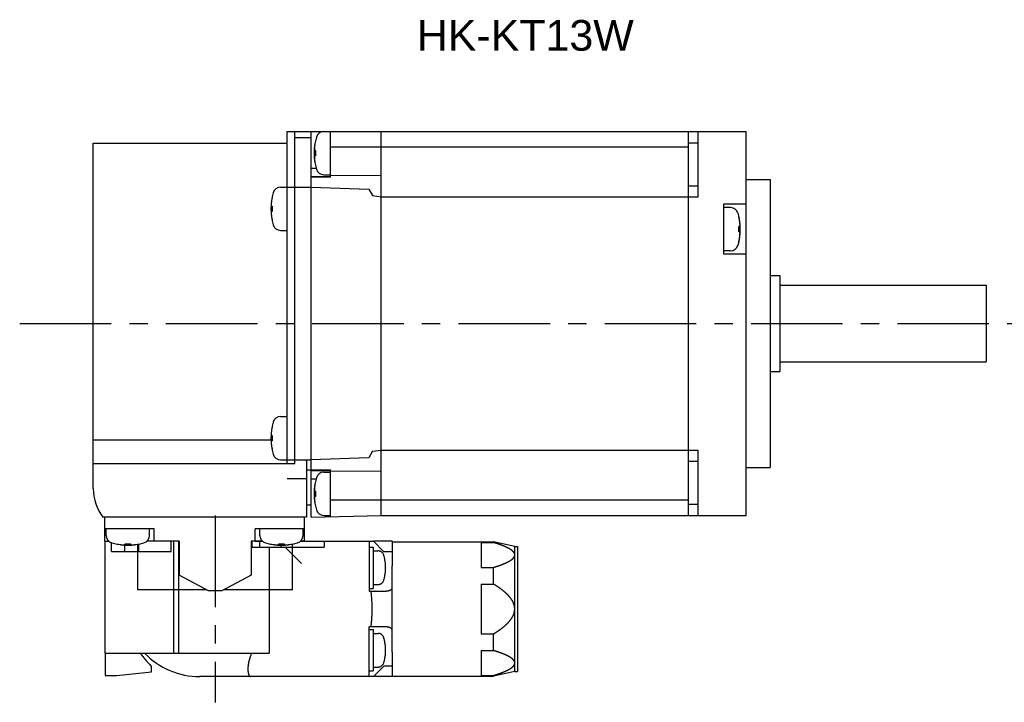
# Model space of a CAD drawing. Header units: millimetres. Extents: x 47 to 338, y 171 to 242.
# Tile 2 of 3: x 137 to 239, y 171 to 242. Entities that reach past the tile are written whole.
import ezdxf

# ---------------------------------------------------------------- set-up
doc = ezdxf.new("R2010")
doc.units = ezdxf.units.MM
doc.linetypes.add('CENTER', pattern=[50.8, 31.75, -6.35, 6.35, -6.35])
doc.linetypes.add('PHANTOM', pattern=[63.5, 31.75, -6.35, 6.35, -6.35, 6.35, -6.35])
for name, color, linetype in [('CTR', 2, 'CENTER'), ('PHANTOM', 3, 'PHANTOM'), ('TEXT', 5, 'Continuous')]:
    doc.layers.add(name, color=color, linetype=linetype)
doc.styles.get("Standard").update_dxf_attribs({"font": 'arial.ttf'})

msp = doc.modelspace()

# ---------------------------------------------------------------- linework, layer by layer
for p, q in [((164.4, 195.4), (164.4, 230)), ((164.4, 230), (212.2, 230)), ((165.2, 195.4), (165.2, 230)), ((166.9, 189.8), (166.9, 230)), ((168.9, 225.25), (168.9, 230)), ((174.2, 190), (174.2, 230)), ((206.2, 190), (206.2, 230)), ((207.2, 223.2), (207.2, 230)), ((212.2, 190), (212.2, 230)), ((144.2, 192.8), (144.2, 228.8)), ((144.2, 228.8), (164.4, 228.8)), ((166.9, 229.35), (165.2, 229.35)), ((167.34, 229.05), (167.34, 229.02)), ((206.2, 228.84), (207.2, 228.84)), ((167.25, 228.03), (167.34, 228.03)), ((167.34, 228.03), (167.34, 227.47)), ((168.9, 228.42), (206.2, 228.42)), ((167.34, 227.47), (167.25, 227.47)), ((166.9, 226.18), (167.41, 226.18)), ((167.34, 226.48), (167.34, 226.45)), ((166.9, 225.31), (168.9, 225.31)), ((168.9, 225.25), (166.9, 225.25)), ((168.21, 225.5), (168.9, 225.5)), ((174.2, 225.42), (168.9, 225.39)), ((212.2, 225), (214.7, 225)), ((214.7, 225), (214.7, 195)), ((163.71, 224.2), (166.9, 224.2)), ((166.9, 224.2), (172.9, 223.99)), ((172.9, 223.99), (173.3, 223.32)), ((206.2, 224.36), (207.2, 224.36)), ((162.84, 223.25), (162.84, 223.22)), ((173.3, 223.32), (174.2, 223.2)), ((174.2, 223.2), (207.2, 223.2)), ((162.75, 222.23), (162.84, 222.23)), ((162.84, 221.67), (162.75, 221.67)), ((162.84, 222.23), (162.84, 221.67)), ((209.9, 217.22), (209.9, 222.42)), ((212.2, 222.42), (209.9, 222.42)), ((210.59, 222.07), (209.9, 222.07)), ((162.84, 220.68), (162.84, 220.65)), ((211.46, 221.09), (211.46, 221.12)), ((163.71, 219.7), (164.4, 219.7)), ((211.46, 220.1), (211.55, 220.1)), ((211.46, 219.54), (211.46, 220.1)), ((211.55, 219.54), (211.46, 219.54)), ((211.46, 218.52), (211.46, 218.55)), ((210.59, 217.57), (209.9, 217.57)), ((212.2, 217.22), (209.9, 217.22)), ((214.7, 215), (215.7, 215)), ((215.7, 215), (215.7, 205)), ((215.7, 214), (237.2, 214)), ((237.2, 214), (237.2, 206)), ((215.7, 206), (237.2, 206)), ((214.7, 205), (215.7, 205)), ((163.71, 200.3), (164.4, 200.3)), ((162.84, 199.35), (162.84, 199.32)), ((162.75, 198.33), (162.84, 198.33)), ((162.84, 198.33), (162.84, 197.77)), ((144.2, 197.89), (162.71, 197.89)), ((162.84, 197.77), (162.75, 197.77)), ((162.84, 196.78), (162.84, 196.75)), ((172.9, 196.01), (166.9, 195.8)), ((173.3, 196.68), (172.9, 196.01)), ((173.3, 196.68), (174.2, 196.8)), ((174.2, 196.8), (207.2, 196.8)), ((207.2, 190), (207.2, 196.8)), ((144.2, 195.4), (165.2, 195.4)), ((163.71, 195.8), (166.9, 195.8)), ((166.4, 195.8), (166.4, 189.8)), ((206.2, 195.64), (207.2, 195.64)), ((212.2, 195), (214.7, 195)), ((166.4, 194.75), (168.9, 194.75)), ((166.9, 194.69), (168.9, 194.69)), ((168.21, 194.5), (168.9, 194.5)), ((168.9, 189.85), (168.9, 194.75)), ((174.2, 194.58), (168.9, 194.61)), ((166.4, 193.8), (164.4, 193.8)), ((166.9, 193.82), (167.41, 193.82)), ((167.34, 193.55), (167.34, 193.52)), ((167.25, 192.53), (167.34, 192.53)), ((167.34, 191.97), (167.25, 191.97)), ((167.34, 192.53), (167.34, 191.97)), ((166.4, 191.1), (166.9, 191.1)), ((167.34, 190.98), (167.34, 190.95)), ((206.2, 191.58), (168.9, 191.58)), ((206.2, 191.16), (207.2, 191.16)), ((149.2, 189.8), (145.2, 189.8)), ((145.4, 187.3), (145.4, 189.8)), ((166.4, 189.8), (149.2, 189.8)), ((166.2, 187.3), (166.2, 189.8)), ((166.9, 189.8), (174.2, 190)), ((168.21, 190), (168.9, 190)), ((174.2, 190), (212.2, 190)), ((150.55, 188.6), (145.4, 188.6)), ((145.55, 187.91), (145.55, 188.6)), ((150.05, 187.91), (150.05, 188.6)), ((150.55, 187.3), (150.55, 188.6)), ((161.05, 187.3), (161.05, 188.6)), ((166.2, 188.6), (161.05, 188.6)), ((161.55, 187.91), (161.55, 188.6)), ((166.05, 187.91), (166.05, 188.6)), ((145.4, 187.3), (145.83, 187.3)), ((146.5, 187.04), (146.53, 187.04)), ((147.52, 186.95), (147.52, 187.04)), ((147.52, 187.04), (148.08, 187.04)), ((148.08, 187.04), (148.08, 186.95)), ((148.85, 182.25), (148.85, 187)), ((149.07, 187.04), (149.1, 187.04)), ((153.15, 187.3), (149.77, 187.3)), ((153.15, 187.3), (153.15, 183.76)), ((160.65, 187.3), (160.65, 183.76)), ((161.83, 187.3), (160.65, 187.3)), ((162.5, 187.04), (162.53, 187.04)), ((163.52, 186.95), (163.52, 187.04)), ((163.52, 187.04), (164.08, 187.04)), ((164.08, 187.04), (164.08, 186.95)), ((164.95, 182.25), (164.95, 187.01)), ((165.07, 187.04), (165.1, 187.04)), ((166.2, 187.3), (165.77, 187.3)), ((156.21, 182.15), (153.15, 183.76)), ((160.65, 183.76), (157.59, 182.15)), ((156.02, 182.25), (148.85, 182.25)), ((157.59, 182.15), (156.21, 182.15)), ((164.95, 182.25), (157.78, 182.25))]:
    msp.add_line(p, q)
for centre, radius, start, end in [((168.21, 229.2), 0.8, 90, 163.8086), ((173.2, 227.75), 6, 163.8086, 196.1914), ((173.2, 227.75), 5.99, 167.7714, 173.1989), ((173.2, 227.75), 5.99, 186.8011, 192.2286), ((168.21, 226.3), 0.8, 196.1914, 270), ((168.7, 221.95), 6, 163.8086, 196.1914), ((163.71, 223.4), 0.8, 90, 163.8086), ((168.7, 221.95), 5.99, 167.7714, 173.1989), ((210.59, 221.27), 0.8, 16.1914, 90), ((168.7, 221.95), 5.99, 186.8011, 192.2286), ((205.6, 219.82), 6, 343.8086, 16.1914), ((205.6, 219.82), 5.99, 6.8011, 12.2286), ((163.71, 220.5), 0.8, 196.1914, 270), ((205.6, 219.82), 5.99, 347.7714, 353.1989), ((210.59, 218.37), 0.8, 270, 343.8086), ((163.71, 199.5), 0.8, 90, 163.8086), ((168.7, 198.05), 6, 163.8086, 196.1914), ((168.7, 198.05), 5.99, 167.7714, 173.1989), ((168.7, 198.05), 5.99, 186.8011, 192.2286), ((163.71, 196.6), 0.8, 196.1914, 270), ((173.2, 192.25), 6, 163.8086, 196.1914), ((168.21, 193.7), 0.8, 90, 163.8086), ((173.2, 192.25), 5.99, 167.7714, 173.1989), ((149.2, 192.8), 5, 180, 216.8699), ((173.2, 192.25), 5.99, 186.8011, 192.2286), ((168.21, 190.8), 0.8, 196.1914, 270), ((146.35, 187.91), 0.8, 180, 253.8086), ((149.25, 187.91), 0.8, 286.1914, 0), ((162.35, 187.91), 0.8, 180, 253.8086), ((165.25, 187.91), 0.8, 286.1914, 0), ((147.8, 192.9), 6, 253.8086, 286.1914), ((147.8, 192.9), 5.99, 257.7714, 263.1989), ((147.8, 192.9), 5.99, 276.8011, 282.2286), ((163.8, 192.9), 6, 253.8086, 286.1914), ((163.8, 192.9), 5.99, 257.7714, 263.1989), ((163.8, 192.9), 5.99, 276.8011, 282.2286)]:
    msp.add_arc(centre, radius, start, end)
for points, knots in [([(167.25, 228.46), (167.25, 228.46), (167.25, 228.45), (167.25, 228.44), (167.25, 228.43), (167.25, 228.43), (167.25, 228.43), (167.25, 228.42), (167.25, 228.42), (167.24, 228.42), (167.24, 228.41), (167.24, 228.4), (167.24, 228.39), (167.24, 228.38), (167.24, 228.37), (167.24, 228.37), (167.24, 228.37), (167.24, 228.36), (167.24, 228.36), (167.24, 228.35), (167.24, 228.35), (167.24, 228.34), (167.24, 228.34), (167.24, 228.34), (167.24, 228.33), (167.24, 228.33), (167.24, 228.33), (167.24, 228.32), (167.24, 228.31), (167.24, 228.3), (167.24, 228.29), (167.24, 228.29), (167.24, 228.28), (167.24, 228.28), (167.24, 228.28), (167.24, 228.27), (167.24, 228.27), (167.23, 228.26), (167.23, 228.25), (167.23, 228.25), (167.23, 228.25), (167.23, 228.24), (167.23, 228.24), (167.23, 228.23), (167.23, 228.23), (167.23, 228.22), (167.23, 228.2), (167.23, 228.19), (167.23, 228.19)], [0, 0, 0, 0, 0.0625, 0.09375, 0.125, 0.140625, 0.15625, 0.164062, 0.171875, 0.1875, 0.21875, 0.25, 0.28125, 0.3125, 0.328125, 0.335938, 0.34375, 0.359375, 0.375, 0.40625, 0.4375, 0.46875, 0.484375, 0.492188, 0.5, 0.507812, 0.515625, 0.53125, 0.5625, 0.59375, 0.625, 0.640625, 0.65625, 0.664062, 0.671875, 0.6875, 0.71875, 0.75, 0.78125, 0.8125, 0.828125, 0.835938, 0.84375, 0.859375, 0.875, 0.90625, 0.9375, 1, 1, 1, 1]), ([(167.23, 228.19), (167.23, 228.18), (167.23, 228.18), (167.23, 228.17), (167.23, 228.17), (167.23, 228.17), (167.23, 228.16), (167.23, 228.16), (167.23, 228.15), (167.23, 228.14), (167.24, 228.14), (167.24, 228.14), (167.24, 228.13), (167.24, 228.13), (167.24, 228.13), (167.24, 228.12), (167.24, 228.12), (167.24, 228.12), (167.24, 228.11), (167.24, 228.11), (167.24, 228.11), (167.24, 228.1), (167.24, 228.1), (167.24, 228.09), (167.24, 228.09), (167.24, 228.08), (167.24, 228.08), (167.24, 228.08), (167.24, 228.07), (167.24, 228.07), (167.24, 228.07), (167.24, 228.06), (167.24, 228.06), (167.24, 228.06), (167.25, 228.05), (167.25, 228.04), (167.25, 228.03), (167.25, 228.03)], [0, 0, 0, 0, 0.0625, 0.125, 0.15625, 0.171875, 0.1875, 0.21875, 0.25, 0.28125, 0.3125, 0.328125, 0.34375, 0.375, 0.40625, 0.4375, 0.46875, 0.484375, 0.5, 0.515625, 0.53125, 0.5625, 0.59375, 0.625, 0.65625, 0.671875, 0.6875, 0.71875, 0.75, 0.78125, 0.8125, 0.828125, 0.84375, 0.859375, 0.875, 0.9375, 1, 1, 1, 1]), ([(167.25, 227.47), (167.25, 227.47), (167.25, 227.46), (167.25, 227.46), (167.25, 227.45), (167.25, 227.45), (167.24, 227.44), (167.24, 227.44), (167.24, 227.43), (167.24, 227.43), (167.24, 227.42), (167.24, 227.42), (167.24, 227.42), (167.24, 227.41), (167.24, 227.41), (167.24, 227.41), (167.24, 227.4), (167.24, 227.4), (167.24, 227.4), (167.24, 227.39), (167.24, 227.39), (167.24, 227.39), (167.24, 227.38), (167.24, 227.37), (167.24, 227.37), (167.24, 227.37), (167.24, 227.36), (167.24, 227.36), (167.23, 227.36), (167.23, 227.35), (167.23, 227.35), (167.23, 227.35), (167.23, 227.34), (167.23, 227.34), (167.23, 227.33), (167.23, 227.33), (167.23, 227.32), (167.23, 227.31)], [0, 0, 0, 0, 0.0625, 0.125, 0.15625, 0.171875, 0.1875, 0.21875, 0.25, 0.28125, 0.3125, 0.328125, 0.34375, 0.375, 0.40625, 0.4375, 0.46875, 0.484375, 0.5, 0.515625, 0.53125, 0.5625, 0.59375, 0.625, 0.65625, 0.671875, 0.6875, 0.71875, 0.75, 0.78125, 0.8125, 0.828125, 0.84375, 0.859375, 0.875, 0.9375, 1, 1, 1, 1]), ([(167.23, 227.31), (167.23, 227.31), (167.23, 227.3), (167.23, 227.29), (167.23, 227.29), (167.23, 227.28), (167.23, 227.28), (167.23, 227.28), (167.23, 227.27), (167.23, 227.27), (167.23, 227.26), (167.23, 227.25), (167.23, 227.24), (167.24, 227.23), (167.24, 227.23), (167.24, 227.22), (167.24, 227.22), (167.24, 227.22), (167.24, 227.21), (167.24, 227.21), (167.24, 227.2), (167.24, 227.19), (167.24, 227.19), (167.24, 227.19), (167.24, 227.19), (167.24, 227.18), (167.24, 227.18), (167.24, 227.17), (167.24, 227.17), (167.24, 227.16), (167.24, 227.15), (167.24, 227.14), (167.24, 227.14), (167.24, 227.13), (167.24, 227.13), (167.24, 227.13), (167.24, 227.12), (167.24, 227.11), (167.24, 227.11), (167.24, 227.1), (167.24, 227.1), (167.24, 227.1), (167.24, 227.09), (167.24, 227.09), (167.25, 227.08), (167.25, 227.07), (167.25, 227.06), (167.25, 227.05), (167.25, 227.04)], [0, 0, 0, 0, 0.0625, 0.09375, 0.125, 0.140625, 0.15625, 0.164062, 0.171875, 0.1875, 0.21875, 0.25, 0.28125, 0.3125, 0.328125, 0.335938, 0.34375, 0.359375, 0.375, 0.40625, 0.4375, 0.46875, 0.484375, 0.492188, 0.5, 0.507812, 0.515625, 0.53125, 0.5625, 0.59375, 0.625, 0.640625, 0.65625, 0.664062, 0.671875, 0.6875, 0.71875, 0.75, 0.78125, 0.8125, 0.828125, 0.835938, 0.84375, 0.859375, 0.875, 0.90625, 0.9375, 1, 1, 1, 1]), ([(162.75, 222.66), (162.75, 222.66), (162.75, 222.65), (162.75, 222.64), (162.75, 222.63), (162.75, 222.63), (162.75, 222.63), (162.75, 222.62), (162.75, 222.62), (162.74, 222.62), (162.74, 222.61), (162.74, 222.6), (162.74, 222.59), (162.74, 222.58), (162.74, 222.57), (162.74, 222.57), (162.74, 222.57), (162.74, 222.56), (162.74, 222.56), (162.74, 222.55), (162.74, 222.55), (162.74, 222.54), (162.74, 222.54), (162.74, 222.54), (162.74, 222.53), (162.74, 222.53), (162.74, 222.53), (162.74, 222.52), (162.74, 222.51), (162.74, 222.5), (162.74, 222.49), (162.74, 222.49), (162.74, 222.48), (162.74, 222.48), (162.74, 222.48), (162.74, 222.47), (162.74, 222.47), (162.73, 222.46), (162.73, 222.45), (162.73, 222.45), (162.73, 222.45), (162.73, 222.44), (162.73, 222.44), (162.73, 222.43), (162.73, 222.43), (162.73, 222.42), (162.73, 222.4), (162.73, 222.39), (162.73, 222.39)], [0, 0, 0, 0, 0.0625, 0.09375, 0.125, 0.140625, 0.15625, 0.164062, 0.171875, 0.1875, 0.21875, 0.25, 0.28125, 0.3125, 0.328125, 0.335938, 0.34375, 0.359375, 0.375, 0.40625, 0.4375, 0.46875, 0.484375, 0.492188, 0.5, 0.507812, 0.515625, 0.53125, 0.5625, 0.59375, 0.625, 0.640625, 0.65625, 0.664062, 0.671875, 0.6875, 0.71875, 0.75, 0.78125, 0.8125, 0.828125, 0.835938, 0.84375, 0.859375, 0.875, 0.90625, 0.9375, 1, 1, 1, 1]), ([(162.73, 222.39), (162.73, 222.38), (162.73, 222.38), (162.73, 222.37), (162.73, 222.37), (162.73, 222.37), (162.73, 222.36), (162.73, 222.36), (162.73, 222.35), (162.73, 222.34), (162.74, 222.34), (162.74, 222.34), (162.74, 222.33), (162.74, 222.33), (162.74, 222.33), (162.74, 222.32), (162.74, 222.32), (162.74, 222.32), (162.74, 222.31), (162.74, 222.31), (162.74, 222.31), (162.74, 222.3), (162.74, 222.3), (162.74, 222.29), (162.74, 222.29), (162.74, 222.28), (162.74, 222.28), (162.74, 222.28), (162.74, 222.27), (162.74, 222.27), (162.74, 222.27), (162.74, 222.26), (162.74, 222.26), (162.74, 222.26), (162.75, 222.25), (162.75, 222.24), (162.75, 222.23), (162.75, 222.23)], [0, 0, 0, 0, 0.0625, 0.125, 0.15625, 0.171875, 0.1875, 0.21875, 0.25, 0.28125, 0.3125, 0.328125, 0.34375, 0.375, 0.40625, 0.4375, 0.46875, 0.484375, 0.5, 0.515625, 0.53125, 0.5625, 0.59375, 0.625, 0.65625, 0.671875, 0.6875, 0.71875, 0.75, 0.78125, 0.8125, 0.828125, 0.84375, 0.859375, 0.875, 0.9375, 1, 1, 1, 1]), ([(162.75, 221.67), (162.75, 221.67), (162.75, 221.66), (162.75, 221.66), (162.75, 221.65), (162.75, 221.65), (162.74, 221.64), (162.74, 221.64), (162.74, 221.63), (162.74, 221.63), (162.74, 221.62), (162.74, 221.62), (162.74, 221.62), (162.74, 221.61), (162.74, 221.61), (162.74, 221.61), (162.74, 221.6), (162.74, 221.6), (162.74, 221.6), (162.74, 221.59), (162.74, 221.59), (162.74, 221.59), (162.74, 221.58), (162.74, 221.57), (162.74, 221.57), (162.74, 221.57), (162.74, 221.56), (162.74, 221.56), (162.73, 221.56), (162.73, 221.55), (162.73, 221.55), (162.73, 221.55), (162.73, 221.54), (162.73, 221.54), (162.73, 221.53), (162.73, 221.53), (162.73, 221.52), (162.73, 221.51)], [0, 0, 0, 0, 0.0625, 0.125, 0.15625, 0.171875, 0.1875, 0.21875, 0.25, 0.28125, 0.3125, 0.328125, 0.34375, 0.375, 0.40625, 0.4375, 0.46875, 0.484375, 0.5, 0.515625, 0.53125, 0.5625, 0.59375, 0.625, 0.65625, 0.671875, 0.6875, 0.71875, 0.75, 0.78125, 0.8125, 0.828125, 0.84375, 0.859375, 0.875, 0.9375, 1, 1, 1, 1]), ([(162.73, 221.51), (162.73, 221.51), (162.73, 221.5), (162.73, 221.49), (162.73, 221.49), (162.73, 221.48), (162.73, 221.48), (162.73, 221.48), (162.73, 221.47), (162.73, 221.47), (162.73, 221.46), (162.73, 221.45), (162.73, 221.44), (162.74, 221.43), (162.74, 221.43), (162.74, 221.42), (162.74, 221.42), (162.74, 221.42), (162.74, 221.41), (162.74, 221.41), (162.74, 221.4), (162.74, 221.39), (162.74, 221.39), (162.74, 221.39), (162.74, 221.39), (162.74, 221.38), (162.74, 221.38), (162.74, 221.37), (162.74, 221.37), (162.74, 221.36), (162.74, 221.35), (162.74, 221.34), (162.74, 221.34), (162.74, 221.33), (162.74, 221.33), (162.74, 221.33), (162.74, 221.32), (162.74, 221.31), (162.74, 221.31), (162.74, 221.3), (162.74, 221.3), (162.74, 221.3), (162.74, 221.29), (162.74, 221.29), (162.75, 221.28), (162.75, 221.27), (162.75, 221.26), (162.75, 221.25), (162.75, 221.24)], [0, 0, 0, 0, 0.0625, 0.09375, 0.125, 0.140625, 0.15625, 0.164062, 0.171875, 0.1875, 0.21875, 0.25, 0.28125, 0.3125, 0.328125, 0.335938, 0.34375, 0.359375, 0.375, 0.40625, 0.4375, 0.46875, 0.484375, 0.492188, 0.5, 0.507812, 0.515625, 0.53125, 0.5625, 0.59375, 0.625, 0.640625, 0.65625, 0.664062, 0.671875, 0.6875, 0.71875, 0.75, 0.78125, 0.8125, 0.828125, 0.835938, 0.84375, 0.859375, 0.875, 0.90625, 0.9375, 1, 1, 1, 1]), ([(211.57, 220.25), (211.57, 220.26), (211.57, 220.27), (211.57, 220.27), (211.57, 220.28), (211.57, 220.28), (211.57, 220.29), (211.57, 220.29), (211.57, 220.29), (211.57, 220.3), (211.57, 220.31), (211.57, 220.32), (211.57, 220.33), (211.56, 220.34), (211.56, 220.34), (211.56, 220.35), (211.56, 220.35), (211.56, 220.35), (211.56, 220.35), (211.56, 220.36), (211.56, 220.37), (211.56, 220.37), (211.56, 220.38), (211.56, 220.38), (211.56, 220.38), (211.56, 220.38), (211.56, 220.39), (211.56, 220.39), (211.56, 220.4), (211.56, 220.41), (211.56, 220.42), (211.56, 220.43), (211.56, 220.43), (211.56, 220.43), (211.56, 220.44), (211.56, 220.44), (211.56, 220.45), (211.56, 220.45), (211.56, 220.46), (211.56, 220.47), (211.56, 220.47), (211.56, 220.47), (211.56, 220.48), (211.56, 220.48), (211.55, 220.49), (211.55, 220.5), (211.55, 220.51), (211.55, 220.52), (211.55, 220.53)], [0, 0, 0, 0, 0.0625, 0.09375, 0.125, 0.140625, 0.15625, 0.164062, 0.171875, 0.1875, 0.21875, 0.25, 0.28125, 0.3125, 0.328125, 0.335938, 0.34375, 0.359375, 0.375, 0.40625, 0.4375, 0.46875, 0.484375, 0.492188, 0.5, 0.507812, 0.515625, 0.53125, 0.5625, 0.59375, 0.625, 0.640625, 0.65625, 0.664062, 0.671875, 0.6875, 0.71875, 0.75, 0.78125, 0.8125, 0.828125, 0.835938, 0.84375, 0.859375, 0.875, 0.90625, 0.9375, 1, 1, 1, 1]), ([(211.55, 220.1), (211.55, 220.1), (211.55, 220.11), (211.55, 220.11), (211.55, 220.12), (211.55, 220.12), (211.56, 220.12), (211.56, 220.13), (211.56, 220.13), (211.56, 220.14), (211.56, 220.14), (211.56, 220.15), (211.56, 220.15), (211.56, 220.15), (211.56, 220.16), (211.56, 220.16), (211.56, 220.17), (211.56, 220.17), (211.56, 220.17), (211.56, 220.17), (211.56, 220.18), (211.56, 220.18), (211.56, 220.19), (211.56, 220.19), (211.56, 220.2), (211.56, 220.2), (211.56, 220.2), (211.56, 220.21), (211.57, 220.21), (211.57, 220.22), (211.57, 220.22), (211.57, 220.22), (211.57, 220.22), (211.57, 220.23), (211.57, 220.23), (211.57, 220.24), (211.57, 220.25), (211.57, 220.25)], [0, 0, 0, 0, 0.0625, 0.125, 0.15625, 0.171875, 0.1875, 0.21875, 0.25, 0.28125, 0.3125, 0.328125, 0.34375, 0.375, 0.40625, 0.4375, 0.46875, 0.484375, 0.5, 0.515625, 0.53125, 0.5625, 0.59375, 0.625, 0.65625, 0.671875, 0.6875, 0.71875, 0.75, 0.78125, 0.8125, 0.828125, 0.84375, 0.859375, 0.875, 0.9375, 1, 1, 1, 1]), ([(211.57, 219.38), (211.57, 219.38), (211.57, 219.39), (211.57, 219.39), (211.57, 219.4), (211.57, 219.4), (211.57, 219.41), (211.57, 219.41), (211.57, 219.42), (211.57, 219.42), (211.56, 219.43), (211.56, 219.43), (211.56, 219.43), (211.56, 219.44), (211.56, 219.44), (211.56, 219.45), (211.56, 219.45), (211.56, 219.45), (211.56, 219.45), (211.56, 219.46), (211.56, 219.46), (211.56, 219.46), (211.56, 219.47), (211.56, 219.48), (211.56, 219.48), (211.56, 219.49), (211.56, 219.49), (211.56, 219.49), (211.56, 219.49), (211.56, 219.5), (211.56, 219.5), (211.56, 219.5), (211.56, 219.51), (211.56, 219.51), (211.55, 219.52), (211.55, 219.53), (211.55, 219.53), (211.55, 219.54)], [0, 0, 0, 0, 0.0625, 0.125, 0.15625, 0.171875, 0.1875, 0.21875, 0.25, 0.28125, 0.3125, 0.328125, 0.34375, 0.375, 0.40625, 0.4375, 0.46875, 0.484375, 0.5, 0.515625, 0.53125, 0.5625, 0.59375, 0.625, 0.65625, 0.671875, 0.6875, 0.71875, 0.75, 0.78125, 0.8125, 0.828125, 0.84375, 0.859375, 0.875, 0.9375, 1, 1, 1, 1]), ([(211.55, 219.11), (211.55, 219.11), (211.55, 219.12), (211.55, 219.13), (211.55, 219.13), (211.55, 219.14), (211.55, 219.14), (211.55, 219.14), (211.55, 219.15), (211.56, 219.15), (211.56, 219.16), (211.56, 219.17), (211.56, 219.18), (211.56, 219.19), (211.56, 219.2), (211.56, 219.2), (211.56, 219.2), (211.56, 219.2), (211.56, 219.21), (211.56, 219.21), (211.56, 219.22), (211.56, 219.23), (211.56, 219.23), (211.56, 219.23), (211.56, 219.23), (211.56, 219.24), (211.56, 219.24), (211.56, 219.25), (211.56, 219.25), (211.56, 219.26), (211.56, 219.27), (211.56, 219.28), (211.56, 219.28), (211.56, 219.29), (211.56, 219.29), (211.56, 219.29), (211.56, 219.3), (211.57, 219.31), (211.57, 219.31), (211.57, 219.32), (211.57, 219.32), (211.57, 219.32), (211.57, 219.33), (211.57, 219.33), (211.57, 219.34), (211.57, 219.35), (211.57, 219.36), (211.57, 219.37), (211.57, 219.38)], [0, 0, 0, 0, 0.0625, 0.09375, 0.125, 0.140625, 0.15625, 0.164062, 0.171875, 0.1875, 0.21875, 0.25, 0.28125, 0.3125, 0.328125, 0.335938, 0.34375, 0.359375, 0.375, 0.40625, 0.4375, 0.46875, 0.484375, 0.492188, 0.5, 0.507812, 0.515625, 0.53125, 0.5625, 0.59375, 0.625, 0.640625, 0.65625, 0.664062, 0.671875, 0.6875, 0.71875, 0.75, 0.78125, 0.8125, 0.828125, 0.835938, 0.84375, 0.859375, 0.875, 0.90625, 0.9375, 1, 1, 1, 1]), ([(162.75, 198.76), (162.75, 198.76), (162.75, 198.75), (162.75, 198.74), (162.75, 198.73), (162.75, 198.73), (162.75, 198.73), (162.75, 198.72), (162.75, 198.72), (162.74, 198.72), (162.74, 198.71), (162.74, 198.7), (162.74, 198.69), (162.74, 198.68), (162.74, 198.67), (162.74, 198.67), (162.74, 198.67), (162.74, 198.66), (162.74, 198.66), (162.74, 198.65), (162.74, 198.65), (162.74, 198.64), (162.74, 198.64), (162.74, 198.64), (162.74, 198.63), (162.74, 198.63), (162.74, 198.63), (162.74, 198.62), (162.74, 198.61), (162.74, 198.6), (162.74, 198.59), (162.74, 198.59), (162.74, 198.58), (162.74, 198.58), (162.74, 198.58), (162.74, 198.57), (162.74, 198.57), (162.73, 198.56), (162.73, 198.55), (162.73, 198.55), (162.73, 198.55), (162.73, 198.54), (162.73, 198.54), (162.73, 198.53), (162.73, 198.53), (162.73, 198.52), (162.73, 198.5), (162.73, 198.49), (162.73, 198.49)], [0, 0, 0, 0, 0.0625, 0.09375, 0.125, 0.140625, 0.15625, 0.164062, 0.171875, 0.1875, 0.21875, 0.25, 0.28125, 0.3125, 0.328125, 0.335938, 0.34375, 0.359375, 0.375, 0.40625, 0.4375, 0.46875, 0.484375, 0.492188, 0.5, 0.507812, 0.515625, 0.53125, 0.5625, 0.59375, 0.625, 0.640625, 0.65625, 0.664062, 0.671875, 0.6875, 0.71875, 0.75, 0.78125, 0.8125, 0.828125, 0.835938, 0.84375, 0.859375, 0.875, 0.90625, 0.9375, 1, 1, 1, 1]), ([(162.73, 198.49), (162.73, 198.48), (162.73, 198.48), (162.73, 198.47), (162.73, 198.47), (162.73, 198.47), (162.73, 198.46), (162.73, 198.46), (162.73, 198.45), (162.73, 198.44), (162.74, 198.44), (162.74, 198.44), (162.74, 198.43), (162.74, 198.43), (162.74, 198.43), (162.74, 198.42), (162.74, 198.42), (162.74, 198.42), (162.74, 198.41), (162.74, 198.41), (162.74, 198.41), (162.74, 198.4), (162.74, 198.4), (162.74, 198.39), (162.74, 198.39), (162.74, 198.38), (162.74, 198.38), (162.74, 198.38), (162.74, 198.37), (162.74, 198.37), (162.74, 198.37), (162.74, 198.36), (162.74, 198.36), (162.74, 198.36), (162.75, 198.35), (162.75, 198.34), (162.75, 198.33), (162.75, 198.33)], [0, 0, 0, 0, 0.0625, 0.125, 0.15625, 0.171875, 0.1875, 0.21875, 0.25, 0.28125, 0.3125, 0.328125, 0.34375, 0.375, 0.40625, 0.4375, 0.46875, 0.484375, 0.5, 0.515625, 0.53125, 0.5625, 0.59375, 0.625, 0.65625, 0.671875, 0.6875, 0.71875, 0.75, 0.78125, 0.8125, 0.828125, 0.84375, 0.859375, 0.875, 0.9375, 1, 1, 1, 1]), ([(162.75, 197.77), (162.75, 197.77), (162.75, 197.76), (162.75, 197.76), (162.75, 197.75), (162.75, 197.75), (162.74, 197.74), (162.74, 197.74), (162.74, 197.73), (162.74, 197.73), (162.74, 197.72), (162.74, 197.72), (162.74, 197.72), (162.74, 197.71), (162.74, 197.71), (162.74, 197.71), (162.74, 197.7), (162.74, 197.7), (162.74, 197.7), (162.74, 197.69), (162.74, 197.69), (162.74, 197.69), (162.74, 197.68), (162.74, 197.67), (162.74, 197.67), (162.74, 197.67), (162.74, 197.66), (162.74, 197.66), (162.73, 197.66), (162.73, 197.65), (162.73, 197.65), (162.73, 197.65), (162.73, 197.64), (162.73, 197.64), (162.73, 197.63), (162.73, 197.63), (162.73, 197.62), (162.73, 197.61)], [0, 0, 0, 0, 0.0625, 0.125, 0.15625, 0.171875, 0.1875, 0.21875, 0.25, 0.28125, 0.3125, 0.328125, 0.34375, 0.375, 0.40625, 0.4375, 0.46875, 0.484375, 0.5, 0.515625, 0.53125, 0.5625, 0.59375, 0.625, 0.65625, 0.671875, 0.6875, 0.71875, 0.75, 0.78125, 0.8125, 0.828125, 0.84375, 0.859375, 0.875, 0.9375, 1, 1, 1, 1]), ([(162.73, 197.61), (162.73, 197.61), (162.73, 197.6), (162.73, 197.59), (162.73, 197.59), (162.73, 197.58), (162.73, 197.58), (162.73, 197.58), (162.73, 197.57), (162.73, 197.57), (162.73, 197.56), (162.73, 197.55), (162.73, 197.54), (162.74, 197.53), (162.74, 197.53), (162.74, 197.52), (162.74, 197.52), (162.74, 197.52), (162.74, 197.51), (162.74, 197.51), (162.74, 197.5), (162.74, 197.49), (162.74, 197.49), (162.74, 197.49), (162.74, 197.49), (162.74, 197.48), (162.74, 197.48), (162.74, 197.47), (162.74, 197.47), (162.74, 197.46), (162.74, 197.45), (162.74, 197.44), (162.74, 197.44), (162.74, 197.43), (162.74, 197.43), (162.74, 197.43), (162.74, 197.42), (162.74, 197.41), (162.74, 197.41), (162.74, 197.4), (162.74, 197.4), (162.74, 197.4), (162.74, 197.39), (162.74, 197.39), (162.75, 197.38), (162.75, 197.37), (162.75, 197.36), (162.75, 197.35), (162.75, 197.34)], [0, 0, 0, 0, 0.0625, 0.09375, 0.125, 0.140625, 0.15625, 0.164062, 0.171875, 0.1875, 0.21875, 0.25, 0.28125, 0.3125, 0.328125, 0.335938, 0.34375, 0.359375, 0.375, 0.40625, 0.4375, 0.46875, 0.484375, 0.492188, 0.5, 0.507812, 0.515625, 0.53125, 0.5625, 0.59375, 0.625, 0.640625, 0.65625, 0.664062, 0.671875, 0.6875, 0.71875, 0.75, 0.78125, 0.8125, 0.828125, 0.835938, 0.84375, 0.859375, 0.875, 0.90625, 0.9375, 1, 1, 1, 1]), ([(167.25, 192.96), (167.25, 192.96), (167.25, 192.95), (167.25, 192.94), (167.25, 192.93), (167.25, 192.93), (167.25, 192.93), (167.25, 192.92), (167.25, 192.92), (167.24, 192.92), (167.24, 192.91), (167.24, 192.9), (167.24, 192.89), (167.24, 192.88), (167.24, 192.87), (167.24, 192.87), (167.24, 192.87), (167.24, 192.86), (167.24, 192.86), (167.24, 192.85), (167.24, 192.85), (167.24, 192.84), (167.24, 192.84), (167.24, 192.84), (167.24, 192.83), (167.24, 192.83), (167.24, 192.83), (167.24, 192.82), (167.24, 192.81), (167.24, 192.8), (167.24, 192.79), (167.24, 192.79), (167.24, 192.78), (167.24, 192.78), (167.24, 192.78), (167.24, 192.77), (167.24, 192.77), (167.23, 192.76), (167.23, 192.75), (167.23, 192.75), (167.23, 192.75), (167.23, 192.74), (167.23, 192.74), (167.23, 192.73), (167.23, 192.73), (167.23, 192.72), (167.23, 192.7), (167.23, 192.69), (167.23, 192.69)], [0, 0, 0, 0, 0.0625, 0.09375, 0.125, 0.140625, 0.15625, 0.164062, 0.171875, 0.1875, 0.21875, 0.25, 0.28125, 0.3125, 0.328125, 0.335938, 0.34375, 0.359375, 0.375, 0.40625, 0.4375, 0.46875, 0.484375, 0.492188, 0.5, 0.507812, 0.515625, 0.53125, 0.5625, 0.59375, 0.625, 0.640625, 0.65625, 0.664062, 0.671875, 0.6875, 0.71875, 0.75, 0.78125, 0.8125, 0.828125, 0.835938, 0.84375, 0.859375, 0.875, 0.90625, 0.9375, 1, 1, 1, 1]), ([(167.23, 192.69), (167.23, 192.68), (167.23, 192.68), (167.23, 192.67), (167.23, 192.67), (167.23, 192.67), (167.23, 192.66), (167.23, 192.66), (167.23, 192.65), (167.23, 192.64), (167.24, 192.64), (167.24, 192.64), (167.24, 192.63), (167.24, 192.63), (167.24, 192.63), (167.24, 192.62), (167.24, 192.62), (167.24, 192.62), (167.24, 192.61), (167.24, 192.61), (167.24, 192.61), (167.24, 192.6), (167.24, 192.6), (167.24, 192.59), (167.24, 192.59), (167.24, 192.58), (167.24, 192.58), (167.24, 192.58), (167.24, 192.57), (167.24, 192.57), (167.24, 192.57), (167.24, 192.56), (167.24, 192.56), (167.24, 192.56), (167.25, 192.55), (167.25, 192.54), (167.25, 192.53), (167.25, 192.53)], [0, 0, 0, 0, 0.0625, 0.125, 0.15625, 0.171875, 0.1875, 0.21875, 0.25, 0.28125, 0.3125, 0.328125, 0.34375, 0.375, 0.40625, 0.4375, 0.46875, 0.484375, 0.5, 0.515625, 0.53125, 0.5625, 0.59375, 0.625, 0.65625, 0.671875, 0.6875, 0.71875, 0.75, 0.78125, 0.8125, 0.828125, 0.84375, 0.859375, 0.875, 0.9375, 1, 1, 1, 1]), ([(167.25, 191.97), (167.25, 191.97), (167.25, 191.96), (167.25, 191.96), (167.25, 191.95), (167.25, 191.95), (167.24, 191.94), (167.24, 191.94), (167.24, 191.93), (167.24, 191.93), (167.24, 191.92), (167.24, 191.92), (167.24, 191.92), (167.24, 191.91), (167.24, 191.91), (167.24, 191.91), (167.24, 191.9), (167.24, 191.9), (167.24, 191.9), (167.24, 191.89), (167.24, 191.89), (167.24, 191.89), (167.24, 191.88), (167.24, 191.87), (167.24, 191.87), (167.24, 191.87), (167.24, 191.86), (167.24, 191.86), (167.23, 191.86), (167.23, 191.85), (167.23, 191.85), (167.23, 191.85), (167.23, 191.84), (167.23, 191.84), (167.23, 191.83), (167.23, 191.83), (167.23, 191.82), (167.23, 191.81)], [0, 0, 0, 0, 0.0625, 0.125, 0.15625, 0.171875, 0.1875, 0.21875, 0.25, 0.28125, 0.3125, 0.328125, 0.34375, 0.375, 0.40625, 0.4375, 0.46875, 0.484375, 0.5, 0.515625, 0.53125, 0.5625, 0.59375, 0.625, 0.65625, 0.671875, 0.6875, 0.71875, 0.75, 0.78125, 0.8125, 0.828125, 0.84375, 0.859375, 0.875, 0.9375, 1, 1, 1, 1]), ([(167.23, 191.81), (167.23, 191.81), (167.23, 191.8), (167.23, 191.79), (167.23, 191.79), (167.23, 191.78), (167.23, 191.78), (167.23, 191.78), (167.23, 191.77), (167.23, 191.77), (167.23, 191.76), (167.23, 191.75), (167.23, 191.74), (167.24, 191.73), (167.24, 191.73), (167.24, 191.72), (167.24, 191.72), (167.24, 191.72), (167.24, 191.71), (167.24, 191.71), (167.24, 191.7), (167.24, 191.69), (167.24, 191.69), (167.24, 191.69), (167.24, 191.69), (167.24, 191.68), (167.24, 191.68), (167.24, 191.67), (167.24, 191.67), (167.24, 191.66), (167.24, 191.65), (167.24, 191.64), (167.24, 191.64), (167.24, 191.63), (167.24, 191.63), (167.24, 191.63), (167.24, 191.62), (167.24, 191.61), (167.24, 191.61), (167.24, 191.6), (167.24, 191.6), (167.24, 191.6), (167.24, 191.59), (167.24, 191.59), (167.25, 191.58), (167.25, 191.57), (167.25, 191.56), (167.25, 191.55), (167.25, 191.54)], [0, 0, 0, 0, 0.0625, 0.09375, 0.125, 0.140625, 0.15625, 0.164062, 0.171875, 0.1875, 0.21875, 0.25, 0.28125, 0.3125, 0.328125, 0.335938, 0.34375, 0.359375, 0.375, 0.40625, 0.4375, 0.46875, 0.484375, 0.492188, 0.5, 0.507812, 0.515625, 0.53125, 0.5625, 0.59375, 0.625, 0.640625, 0.65625, 0.664062, 0.671875, 0.6875, 0.71875, 0.75, 0.78125, 0.8125, 0.828125, 0.835938, 0.84375, 0.859375, 0.875, 0.90625, 0.9375, 1, 1, 1, 1]), ([(147.09, 186.95), (147.09, 186.95), (147.1, 186.95), (147.11, 186.95), (147.12, 186.95), (147.12, 186.95), (147.12, 186.95), (147.13, 186.95), (147.13, 186.95), (147.13, 186.94), (147.14, 186.94), (147.15, 186.94), (147.16, 186.94), (147.17, 186.94), (147.18, 186.94), (147.18, 186.94), (147.18, 186.94), (147.19, 186.94), (147.19, 186.94), (147.2, 186.94), (147.2, 186.94), (147.21, 186.94), (147.21, 186.94), (147.21, 186.94), (147.22, 186.94), (147.22, 186.94), (147.22, 186.94), (147.23, 186.94), (147.24, 186.94), (147.25, 186.94), (147.26, 186.94), (147.26, 186.94), (147.27, 186.94), (147.27, 186.94), (147.27, 186.94), (147.28, 186.94), (147.28, 186.94), (147.29, 186.93), (147.3, 186.93), (147.3, 186.93), (147.3, 186.93), (147.31, 186.93), (147.31, 186.93), (147.32, 186.93), (147.32, 186.93), (147.33, 186.93), (147.35, 186.93), (147.36, 186.93), (147.36, 186.93)], [0, 0, 0, 0, 0.0625, 0.09375, 0.125, 0.140625, 0.15625, 0.164062, 0.171875, 0.1875, 0.21875, 0.25, 0.28125, 0.3125, 0.328125, 0.335938, 0.34375, 0.359375, 0.375, 0.40625, 0.4375, 0.46875, 0.484375, 0.492188, 0.5, 0.507812, 0.515625, 0.53125, 0.5625, 0.59375, 0.625, 0.640625, 0.65625, 0.664062, 0.671875, 0.6875, 0.71875, 0.75, 0.78125, 0.8125, 0.828125, 0.835938, 0.84375, 0.859375, 0.875, 0.90625, 0.9375, 1, 1, 1, 1]), ([(147.36, 186.93), (147.37, 186.93), (147.37, 186.93), (147.38, 186.93), (147.38, 186.93), (147.38, 186.93), (147.39, 186.93), (147.39, 186.93), (147.4, 186.93), (147.41, 186.93), (147.41, 186.94), (147.41, 186.94), (147.42, 186.94), (147.42, 186.94), (147.42, 186.94), (147.43, 186.94), (147.43, 186.94), (147.43, 186.94), (147.44, 186.94), (147.44, 186.94), (147.44, 186.94), (147.45, 186.94), (147.45, 186.94), (147.46, 186.94), (147.46, 186.94), (147.47, 186.94), (147.47, 186.94), (147.47, 186.94), (147.48, 186.94), (147.48, 186.94), (147.48, 186.94), (147.49, 186.94), (147.49, 186.94), (147.49, 186.94), (147.5, 186.95), (147.51, 186.95), (147.52, 186.95), (147.52, 186.95)], [0, 0, 0, 0, 0.0625, 0.125, 0.15625, 0.171875, 0.1875, 0.21875, 0.25, 0.28125, 0.3125, 0.328125, 0.34375, 0.375, 0.40625, 0.4375, 0.46875, 0.484375, 0.5, 0.515625, 0.53125, 0.5625, 0.59375, 0.625, 0.65625, 0.671875, 0.6875, 0.71875, 0.75, 0.78125, 0.8125, 0.828125, 0.84375, 0.859375, 0.875, 0.9375, 1, 1, 1, 1]), ([(148.08, 186.95), (148.08, 186.95), (148.09, 186.95), (148.09, 186.95), (148.1, 186.95), (148.1, 186.95), (148.11, 186.94), (148.11, 186.94), (148.12, 186.94), (148.12, 186.94), (148.13, 186.94), (148.13, 186.94), (148.13, 186.94), (148.14, 186.94), (148.14, 186.94), (148.14, 186.94), (148.15, 186.94), (148.15, 186.94), (148.15, 186.94), (148.16, 186.94), (148.16, 186.94), (148.16, 186.94), (148.17, 186.94), (148.18, 186.94), (148.18, 186.94), (148.18, 186.94), (148.19, 186.94), (148.19, 186.94), (148.19, 186.93), (148.2, 186.93), (148.2, 186.93), (148.2, 186.93), (148.21, 186.93), (148.21, 186.93), (148.22, 186.93), (148.22, 186.93), (148.23, 186.93), (148.24, 186.93)], [0, 0, 0, 0, 0.0625, 0.125, 0.15625, 0.171875, 0.1875, 0.21875, 0.25, 0.28125, 0.3125, 0.328125, 0.34375, 0.375, 0.40625, 0.4375, 0.46875, 0.484375, 0.5, 0.515625, 0.53125, 0.5625, 0.59375, 0.625, 0.65625, 0.671875, 0.6875, 0.71875, 0.75, 0.78125, 0.8125, 0.828125, 0.84375, 0.859375, 0.875, 0.9375, 1, 1, 1, 1]), ([(148.24, 186.93), (148.24, 186.93), (148.25, 186.93), (148.26, 186.93), (148.26, 186.93), (148.27, 186.93), (148.27, 186.93), (148.27, 186.93), (148.28, 186.93), (148.28, 186.93), (148.29, 186.93), (148.3, 186.93), (148.31, 186.93), (148.32, 186.94), (148.32, 186.94), (148.33, 186.94), (148.33, 186.94), (148.33, 186.94), (148.34, 186.94), (148.34, 186.94), (148.35, 186.94), (148.36, 186.94), (148.36, 186.94), (148.36, 186.94), (148.36, 186.94), (148.37, 186.94), (148.37, 186.94), (148.38, 186.94), (148.38, 186.94), (148.39, 186.94), (148.4, 186.94), (148.41, 186.94), (148.41, 186.94), (148.42, 186.94), (148.42, 186.94), (148.42, 186.94), (148.43, 186.94), (148.44, 186.94), (148.44, 186.94), (148.45, 186.94), (148.45, 186.94), (148.45, 186.94), (148.46, 186.94), (148.46, 186.94), (148.47, 186.95), (148.48, 186.95), (148.49, 186.95), (148.5, 186.95), (148.51, 186.95)], [0, 0, 0, 0, 0.0625, 0.09375, 0.125, 0.140625, 0.15625, 0.164062, 0.171875, 0.1875, 0.21875, 0.25, 0.28125, 0.3125, 0.328125, 0.335938, 0.34375, 0.359375, 0.375, 0.40625, 0.4375, 0.46875, 0.484375, 0.492188, 0.5, 0.507812, 0.515625, 0.53125, 0.5625, 0.59375, 0.625, 0.640625, 0.65625, 0.664062, 0.671875, 0.6875, 0.71875, 0.75, 0.78125, 0.8125, 0.828125, 0.835938, 0.84375, 0.859375, 0.875, 0.90625, 0.9375, 1, 1, 1, 1]), ([(163.09, 186.95), (163.09, 186.95), (163.1, 186.95), (163.11, 186.95), (163.12, 186.95), (163.12, 186.95), (163.12, 186.95), (163.13, 186.95), (163.13, 186.95), (163.13, 186.94), (163.14, 186.94), (163.15, 186.94), (163.16, 186.94), (163.17, 186.94), (163.18, 186.94), (163.18, 186.94), (163.18, 186.94), (163.19, 186.94), (163.19, 186.94), (163.2, 186.94), (163.2, 186.94), (163.21, 186.94), (163.21, 186.94), (163.21, 186.94), (163.22, 186.94), (163.22, 186.94), (163.22, 186.94), (163.23, 186.94), (163.24, 186.94), (163.25, 186.94), (163.26, 186.94), (163.26, 186.94), (163.27, 186.94), (163.27, 186.94), (163.27, 186.94), (163.28, 186.94), (163.28, 186.94), (163.29, 186.93), (163.3, 186.93), (163.3, 186.93), (163.3, 186.93), (163.31, 186.93), (163.31, 186.93), (163.32, 186.93), (163.32, 186.93), (163.33, 186.93), (163.35, 186.93), (163.36, 186.93), (163.36, 186.93)], [0, 0, 0, 0, 0.0625, 0.09375, 0.125, 0.140625, 0.15625, 0.164062, 0.171875, 0.1875, 0.21875, 0.25, 0.28125, 0.3125, 0.328125, 0.335938, 0.34375, 0.359375, 0.375, 0.40625, 0.4375, 0.46875, 0.484375, 0.492188, 0.5, 0.507812, 0.515625, 0.53125, 0.5625, 0.59375, 0.625, 0.640625, 0.65625, 0.664062, 0.671875, 0.6875, 0.71875, 0.75, 0.78125, 0.8125, 0.828125, 0.835938, 0.84375, 0.859375, 0.875, 0.90625, 0.9375, 1, 1, 1, 1]), ([(163.36, 186.93), (163.37, 186.93), (163.37, 186.93), (163.38, 186.93), (163.38, 186.93), (163.38, 186.93), (163.39, 186.93), (163.39, 186.93), (163.4, 186.93), (163.41, 186.93), (163.41, 186.94), (163.41, 186.94), (163.42, 186.94), (163.42, 186.94), (163.42, 186.94), (163.43, 186.94), (163.43, 186.94), (163.43, 186.94), (163.44, 186.94), (163.44, 186.94), (163.44, 186.94), (163.45, 186.94), (163.45, 186.94), (163.46, 186.94), (163.46, 186.94), (163.47, 186.94), (163.47, 186.94), (163.47, 186.94), (163.48, 186.94), (163.48, 186.94), (163.48, 186.94), (163.49, 186.94), (163.49, 186.94), (163.49, 186.94), (163.5, 186.95), (163.51, 186.95), (163.52, 186.95), (163.52, 186.95)], [0, 0, 0, 0, 0.0625, 0.125, 0.15625, 0.171875, 0.1875, 0.21875, 0.25, 0.28125, 0.3125, 0.328125, 0.34375, 0.375, 0.40625, 0.4375, 0.46875, 0.484375, 0.5, 0.515625, 0.53125, 0.5625, 0.59375, 0.625, 0.65625, 0.671875, 0.6875, 0.71875, 0.75, 0.78125, 0.8125, 0.828125, 0.84375, 0.859375, 0.875, 0.9375, 1, 1, 1, 1]), ([(164.08, 186.95), (164.08, 186.95), (164.09, 186.95), (164.09, 186.95), (164.1, 186.95), (164.1, 186.95), (164.11, 186.94), (164.11, 186.94), (164.12, 186.94), (164.12, 186.94), (164.13, 186.94), (164.13, 186.94), (164.13, 186.94), (164.14, 186.94), (164.14, 186.94), (164.14, 186.94), (164.15, 186.94), (164.15, 186.94), (164.15, 186.94), (164.16, 186.94), (164.16, 186.94), (164.16, 186.94), (164.17, 186.94), (164.18, 186.94), (164.18, 186.94), (164.18, 186.94), (164.19, 186.94), (164.19, 186.94), (164.19, 186.93), (164.2, 186.93), (164.2, 186.93), (164.2, 186.93), (164.21, 186.93), (164.21, 186.93), (164.22, 186.93), (164.22, 186.93), (164.23, 186.93), (164.24, 186.93)], [0, 0, 0, 0, 0.0625, 0.125, 0.15625, 0.171875, 0.1875, 0.21875, 0.25, 0.28125, 0.3125, 0.328125, 0.34375, 0.375, 0.40625, 0.4375, 0.46875, 0.484375, 0.5, 0.515625, 0.53125, 0.5625, 0.59375, 0.625, 0.65625, 0.671875, 0.6875, 0.71875, 0.75, 0.78125, 0.8125, 0.828125, 0.84375, 0.859375, 0.875, 0.9375, 1, 1, 1, 1]), ([(164.24, 186.93), (164.24, 186.93), (164.25, 186.93), (164.26, 186.93), (164.26, 186.93), (164.27, 186.93), (164.27, 186.93), (164.27, 186.93), (164.28, 186.93), (164.28, 186.93), (164.29, 186.93), (164.3, 186.93), (164.31, 186.93), (164.32, 186.94), (164.32, 186.94), (164.33, 186.94), (164.33, 186.94), (164.33, 186.94), (164.34, 186.94), (164.34, 186.94), (164.35, 186.94), (164.36, 186.94), (164.36, 186.94), (164.36, 186.94), (164.36, 186.94), (164.37, 186.94), (164.37, 186.94), (164.38, 186.94), (164.38, 186.94), (164.39, 186.94), (164.4, 186.94), (164.41, 186.94), (164.41, 186.94), (164.42, 186.94), (164.42, 186.94), (164.42, 186.94), (164.43, 186.94), (164.44, 186.94), (164.44, 186.94), (164.45, 186.94), (164.45, 186.94), (164.45, 186.94), (164.46, 186.94), (164.46, 186.94), (164.47, 186.95), (164.48, 186.95), (164.49, 186.95), (164.5, 186.95), (164.51, 186.95)], [0, 0, 0, 0, 0.0625, 0.09375, 0.125, 0.140625, 0.15625, 0.164062, 0.171875, 0.1875, 0.21875, 0.25, 0.28125, 0.3125, 0.328125, 0.335938, 0.34375, 0.359375, 0.375, 0.40625, 0.4375, 0.46875, 0.484375, 0.492188, 0.5, 0.507812, 0.515625, 0.53125, 0.5625, 0.59375, 0.625, 0.640625, 0.65625, 0.664062, 0.671875, 0.6875, 0.71875, 0.75, 0.78125, 0.8125, 0.828125, 0.835938, 0.84375, 0.859375, 0.875, 0.90625, 0.9375, 1, 1, 1, 1])]:
    msp.add_open_spline(points, degree=3, knots=knots)
at = {"layer": 'CTR', "ltscale": 0.3}
for p, q in [((136.53, 210), (241.88, 210)), ((156.9, 189.98), (156.9, 170.52))]:
    msp.add_line(p, q, dxfattribs=at)
at = {"layer": 'PHANTOM'}
for p, q in [((145.45, 175.65), (145.45, 187.3)), ((146.09, 186.25), (146.09, 187.15)), ((147.49, 186.25), (147.49, 186.91)), ((148.94, 186.25), (148.94, 187.01)), ((152.3, 186.25), (152.3, 187.3)), ((152.57, 187.3), (152.57, 175.65)), ((153.1, 175.65), (153.1, 187.3)), ((160.7, 187.3), (160.7, 186.7)), ((160.7, 186.7), (168.25, 186.7)), ((161.05, 187.3), (161.83, 187.3)), ((161.51, 187.3), (161.51, 186.7)), ((162.52, 186.7), (162.52, 175.65)), ((163.73, 186.9), (163.73, 186.7)), ((165.9, 185), (164.2, 186.7)), ((165.77, 187.3), (173.38, 187.3)), ((168.25, 187.3), (168.25, 186.7)), ((168.25, 187.3), (172.95, 187.3)), ((172.95, 187.3), (172.95, 182.12)), ((172.95, 186.7), (173.35, 186.7)), ((173.35, 186.7), (173.35, 182.4)), ((173.38, 187.3), (174.48, 186.2)), ((175.35, 187.3), (173.38, 187.3)), ((175.35, 187.3), (175.35, 184.76)), ((175.35, 187.25), (185.89, 187.25)), ((184.6, 187.18), (185.89, 187.18)), ((184.6, 187.18), (184.6, 184.58)), ((188.1, 186.75), (185.89, 187.25)), ((185.89, 187.18), (185.89, 187.25)), ((188.1, 186.75), (188.4, 186.75)), ((188.1, 173.75), (188.1, 186.75)), ((188.4, 186.75), (188.4, 173.75)), ((146.09, 186.25), (152.3, 186.25)), ((173.35, 186.3), (173.88, 186.3)), ((175.35, 186.2), (174.48, 186.2)), ((175.35, 175.74), (175.35, 184.76)), ((174.65, 184.55), (174.65, 184.55)), ((184.6, 184.58), (185.89, 184.58)), ((185.89, 182.85), (185.89, 184.58)), ((173.35, 182.8), (173.88, 182.8)), ((184.6, 182.85), (185.89, 182.85)), ((184.6, 182.85), (184.6, 177.65)), ((172.95, 182.4), (173.35, 182.4)), ((172.95, 182.12), (174.7, 182.12)), ((174.7, 178.38), (172.95, 178.38)), ((172.95, 173.2), (172.95, 178.38)), ((172.95, 178.1), (173.35, 178.1)), ((173.35, 178.1), (173.35, 173.8)), ((173.35, 177.7), (173.88, 177.7)), ((184.6, 177.65), (185.89, 177.65)), ((185.89, 175.92), (185.89, 177.65)), ((145.45, 175.65), (145.45, 173.3)), ((145.45, 175.65), (162.52, 175.65)), ((174.65, 175.95), (174.65, 175.95)), ((175.35, 175.74), (175.35, 173.2)), ((184.6, 175.92), (185.89, 175.92)), ((184.6, 175.92), (184.6, 173.32)), ((146.65, 173.3), (150.25, 173.7)), ((150.25, 173.7), (150.25, 174.3)), ((172.95, 173.8), (173.35, 173.8)), ((173.35, 174.2), (173.88, 174.2)), ((173.38, 173.2), (174.48, 174.3)), ((175.35, 174.3), (174.48, 174.3)), ((188.1, 173.75), (185.89, 173.25)), ((188.1, 173.75), (188.4, 173.75)), ((145.45, 173.3), (146.65, 173.3)), ((172.95, 173.2), (155.3, 173.2)), ((173.38, 173.2), (165.9, 173.2)), ((175.35, 173.2), (173.38, 173.2)), ((175.35, 173.25), (185.89, 173.25)), ((184.6, 173.32), (185.89, 173.32)), ((185.89, 173.25), (185.89, 173.32))]:
    msp.add_line(p, q, dxfattribs=at)
for centre, radius, start, end in [((173.88, 185.7), 0.6, 17.1419, 90), ((170.15, 184.55), 4.5, 359.9934, 17.1419), ((170.15, 184.55), 4.5, 342.8581, 0.0066), ((173.88, 183.4), 0.6, 270, 342.8581), ((173.88, 177.1), 0.6, 17.1419, 90), ((170.15, 175.95), 4.5, 359.9934, 17.1419), ((157.3, 181.6), 10.15, 215.9157, 226.0119), ((155.3, 181.2), 8, 223.9542, 270), ((170.15, 175.95), 4.5, 342.8581, 0.0066), ((173.88, 174.8), 0.6, 270, 342.8581)]:
    msp.add_arc(centre, radius, start, end, dxfattribs=at)
msp.add_ellipse((157.7, 177.75), major_axis=(0, 4.55), ratio=0.740808, start_param=-2.088062, end_param=-2.050931, dxfattribs=at)
for points, knots in [([(188.1, 185.88), (188.1, 185.9), (188.1, 185.94), (188.08, 186.01), (188.04, 186.1), (187.96, 186.21), (187.86, 186.31), (187.74, 186.4), (187.6, 186.49), (187.46, 186.57), (187.25, 186.68), (186.97, 186.8), (186.62, 186.94), (186.26, 187.06), (186.01, 187.14), (185.89, 187.18)], [0, 0, 0, 0, 0.020825, 0.041998, 0.086418, 0.134825, 0.18752, 0.244151, 0.304148, 0.366936, 0.432014, 0.567487, 0.708223, 0.852721, 1, 1, 1, 1]), ([(185.89, 184.58), (186.01, 184.62), (186.26, 184.7), (186.62, 184.82), (186.97, 184.96), (187.25, 185.08), (187.46, 185.19), (187.6, 185.27), (187.74, 185.36), (187.86, 185.45), (187.96, 185.55), (188.04, 185.65), (188.08, 185.75), (188.1, 185.82), (188.1, 185.86), (188.1, 185.88)], [0, 0, 0, 0, 0.147279, 0.291777, 0.432513, 0.567986, 0.633064, 0.695852, 0.755849, 0.81248, 0.865175, 0.913582, 0.958002, 0.979175, 1, 1, 1, 1]), ([(188.1, 180.25), (188.1, 180.32), (188.09, 180.47), (188.04, 180.69), (187.96, 180.9), (187.83, 181.16), (187.61, 181.47), (187.31, 181.79), (186.98, 182.09), (186.63, 182.36), (186.26, 182.61), (186.01, 182.77), (185.89, 182.85)], [0, 0, 0, 0, 0.062484, 0.124973, 0.187471, 0.249979, 0.374908, 0.499898, 0.624914, 0.749939, 0.874969, 1, 1, 1, 1]), ([(173.13, 178.38), (173.17, 178.69), (173.23, 179.31), (173.26, 180.25), (173.23, 181.19), (173.17, 181.81), (173.13, 182.12)], [0, 0, 0, 0, 0.250001, 0.5, 0.749999, 1, 1, 1, 1]), ([(174.7, 182.12), (174.76, 182.12), (174.88, 182.14), (175.05, 182.18), (175.21, 182.26), (175.3, 182.34), (175.35, 182.38)], [0, 0, 0, 0, 0.244828, 0.489451, 0.739242, 1, 1, 1, 1]), ([(185.89, 177.65), (186.01, 177.73), (186.26, 177.89), (186.63, 178.14), (186.98, 178.41), (187.31, 178.71), (187.61, 179.03), (187.83, 179.34), (187.96, 179.6), (188.04, 179.81), (188.09, 180.03), (188.1, 180.18), (188.1, 180.25)], [0, 0, 0, 0, 0.125031, 0.250061, 0.375086, 0.500102, 0.625092, 0.750021, 0.812529, 0.875027, 0.937516, 1, 1, 1, 1]), ([(175.35, 178.12), (175.3, 178.16), (175.21, 178.24), (175.05, 178.32), (174.88, 178.36), (174.76, 178.38), (174.7, 178.38)], [0, 0, 0, 0, 0.260758, 0.510549, 0.755171, 1, 1, 1, 1]), ([(160.63, 175.5), (160.57, 175.34), (160.46, 175.03), (160.35, 174.58), (160.31, 174.24), (160.3, 173.99), (160.31, 173.83), (160.32, 173.68), (160.34, 173.56), (160.37, 173.45), (160.4, 173.36), (160.44, 173.29), (160.47, 173.25), (160.5, 173.22), (160.52, 173.21), (160.54, 173.2), (160.56, 173.2), (160.57, 173.2)], [0, 0, 0, 0, 0.211148, 0.401488, 0.567491, 0.640636, 0.706931, 0.766272, 0.818618, 0.864008, 0.902573, 0.934596, 0.960623, 0.971718, 0.981781, 0.991092, 1, 1, 1, 1]), ([(188.1, 174.62), (188.1, 174.64), (188.1, 174.68), (188.08, 174.75), (188.04, 174.85), (187.96, 174.95), (187.86, 175.05), (187.74, 175.14), (187.6, 175.23), (187.46, 175.31), (187.25, 175.42), (186.97, 175.54), (186.62, 175.68), (186.26, 175.8), (186.01, 175.88), (185.89, 175.92)], [0, 0, 0, 0, 0.020825, 0.041998, 0.086417, 0.134825, 0.187519, 0.244151, 0.304148, 0.366935, 0.432014, 0.567486, 0.708223, 0.852721, 1, 1, 1, 1]), ([(185.89, 173.32), (186.01, 173.36), (186.26, 173.44), (186.62, 173.56), (186.97, 173.7), (187.25, 173.82), (187.46, 173.93), (187.6, 174.01), (187.74, 174.1), (187.86, 174.19), (187.96, 174.29), (188.04, 174.4), (188.08, 174.49), (188.1, 174.56), (188.1, 174.6), (188.1, 174.62)], [0, 0, 0, 0, 0.147279, 0.291777, 0.432513, 0.567986, 0.633064, 0.695852, 0.755849, 0.81248, 0.865175, 0.913582, 0.958002, 0.979175, 1, 1, 1, 1])]:
    msp.add_open_spline(points, degree=3, knots=knots, dxfattribs=at)

# ---------------------------------------------------------------- texts
at = {"layer": 'TEXT', "insert": (189.2, 240), "char_height": 3.2, "attachment_point": 5}
msp.add_mtext_dynamic_manual_height_columns('\\A1;HK-KT13W', width=39.75, gutter_width=12.5, heights=[0], dxfattribs=at)

doc.saveas('drawing.dxf')
